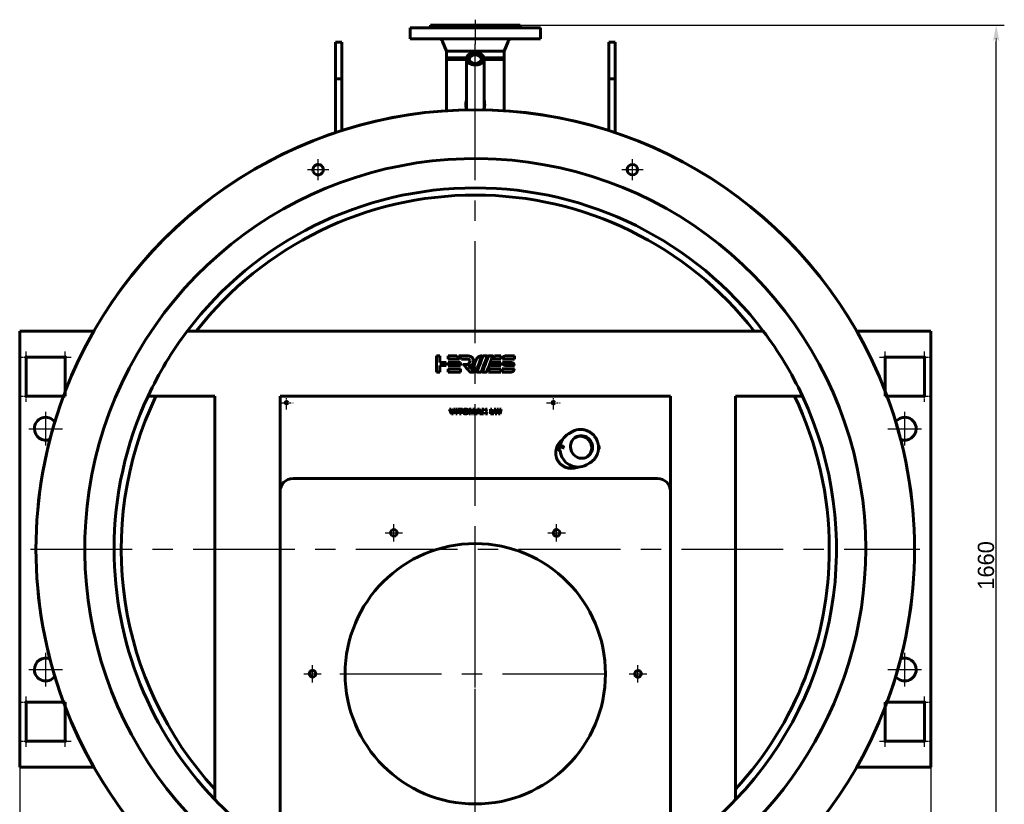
# Model space of a CAD drawing. Header units: millimetres. Extents: x 0 to 4396, y -200 to 841.
# Tile 6 of 8: x 2386 to 2689, y -73 to 168. Entities that reach past the tile are written whole.
import ezdxf

# ---------------------------------------------------------------- set-up
doc = ezdxf.new("R2010")
doc.units = ezdxf.units.MM
for name, pattern in [('CENTER_per1_scale0.019685', [1, 0.625, -0.125, 0.125, -0.125]), ('CENTER_per1_scale0.029528', [1.5, 0.9375, -0.1875, 0.1875, -0.1875]), ('CENTER_per1_scale0.078740', [4, 2.5, -0.5, 0.5, -0.5]), ('CENTER_per1_scale0.199016', [10.11, 6.31875, -1.26375, 1.26375, -1.26375]), ('CENTER_per1_scale0.314961', [16, 10, -2, 2, -2]), ('CENTER_per1_scale0.354331', [18, 11.25, -2.25, 2.25, -2.25]), ('CENTER_per1_scale0.688976', [35, 21.875, -4.375, 4.375, -4.375]), ('CENTER_per1b_scale0.984252', [50, 31.25, -6.25, 6.25, -6.25]), ('CENTER_per3_scale0.698506', [35.484087, 22.177554, -4.435511, 4.435511, -4.435511]), ('CENTER_per8_scale0.984252', [50, 31.25, -6.25, 6.25, -6.25])]:
    doc.linetypes.add(name, pattern=pattern)
doc.styles.add('TextStyle_1', font='T-FLEX Type A.TTF', dxfattribs={"height": 5})
doc.dimstyles.new('DIM_ST_2', dxfattribs={"dimtxt": 5, "dimasz": 5, "dimexe": 2.5, "dimexo": 0, "dimtad": 1, "dimlfac": 5, "dimrnd": 0.01, "dimdsep": 46, "dimtxsty": 'TextStyle_1', "dimblk": 'Arrow_3_C7_Status', "dimcen": 0.09, "dimclrd": 7, "dimclre": 7, "dimclrt": 7, "dimazin": 0, "dimtfac": 1, "dimtdec": 0, "dimtmove": 0, "dimatfit": 0, "dimldrblk": 'NONE', "dimfxl": 1, "dimtvp": 1, "dimtolj": 1, "dimarcsym": 0})

# ---------------------------------------------------------------- blocks, each defined once
blk = doc.blocks.new('Arrow_3_C7_Status')
at = {"color": 7, "linetype": 'Continuous', "lineweight": 0}
blk.add_line((-1, 0), (-0.8, 0), dxfattribs=at)
at = {"color": 7}
blk.add_solid([(-1, -0.2), (0, 0), (-0.8, 0), (-1, 0.2)], dxfattribs=at)
blk = doc.blocks.new('*D9')
at = {"color": 7, "lineweight": -2}
for p, q in [((-140, -57.2), (-140, -200.33)), ((140, -57.2), (140, -200.33)), ((135, -197.83), (-135, -197.83))]:
    blk.add_line(p, q, dxfattribs=at)
at = {"layer": 'Defpoints', "color": 0}
for p in [(-140, -57.2), (140, -57.2), (-140, -197.83)]:
    blk.add_point(p, dxfattribs=at)
at = {"color": 7, "lineweight": -2, "xscale": 5, "yscale": 5, "zscale": 5}
for p, rotation in [((-140, -197.83), 180), ((140, -197.83), 360)]:
    blk.add_blockref('Arrow_3_C7_Status', p, dxfattribs=dict(at, rotation=rotation))
at = {"color": 7, "insert": (0, -194.71), "char_height": 5, "attachment_point": 5, "style": 'TextStyle_1'}
blk.add_mtext('\\A1;1400{\\H0.5x;\\S^ ;}', dxfattribs=at)
blk = doc.blocks.new('_None')
blk = doc.blocks.new('*D10')
at = {"color": 7, "lineweight": -2}
for p, q in [((13.8, 166), (162.58, 166)), ((160.08, -161), (160.08, 161)), ((81.97, -166), (162.58, -166))]:
    blk.add_line(p, q, dxfattribs=at)
at = {"layer": 'Defpoints', "color": 0}
for p in [(13.8, 166), (160.08, 166), (81.97, -166)]:
    blk.add_point(p, dxfattribs=at)
at = {"color": 7, "lineweight": -2, "xscale": 5, "yscale": 5, "zscale": 5}
for p, rotation in [((160.08, 166), 90), ((160.08, -166), 270)]:
    blk.add_blockref('Arrow_3_C7_Status', p, dxfattribs=dict(at, rotation=rotation))
at = {"color": 7, "insert": (156.95, 0), "char_height": 5, "attachment_point": 5, "rotation": 90, "style": 'TextStyle_1'}
blk.add_mtext('\\A1;1660{\\H0.5x;\\S^ ;}', dxfattribs=at)
blk = doc.blocks.new('Проекция_2')
at = {"color": 7, "linetype": 'CENTER_per1_scale0.029528', "lineweight": 25}
blk.add_line((0, 167.6667), (0, 164.0333), dxfattribs=at)
at = {"color": 7, "linetype": 'CENTER_per1_scale0.354331', "lineweight": 25}
blk.add_line((0, 167.0667), (0, 160.1333), dxfattribs=at)
at = {"color": 7, "linetype": 'Continuous', "lineweight": 60}
for p, q in [((0, 165.2), (-20, 165.2)), ((-20, 165.2), (-20, 161.8)), ((-14.1, 165.4), (0, 165.4)), ((-14.1, 165.4), (-14.1, 165.2)), ((-13.8, 166), (0, 166)), ((-13.8, 166), (-13.8, 165.7)), ((0, 166), (13.8, 166)), ((0, 165.4), (14.1, 165.4)), ((0, 165.2), (20, 165.2)), ((13.8, 165.7), (13.8, 166)), ((14.1, 165.2), (14.1, 165.4)), ((20, 161.8), (20, 165.2)), ((-43, 149.4684), (-43, 160.7473)), ((-41, 160.7473), (-43, 160.7473)), ((-43, 160.7473), (-43, 149.4684)), ((-41, 149.4684), (-41, 160.7473)), ((-41, 160.7473), (-41, 149.4684)), ((0, 161.8), (-20, 161.8)), ((-10.0965, 160.9974), (-8.89, 158)), ((0, 161.8), (20, 161.8)), ((19.9996, 161.8), (7.6537, 161.8)), ((8.89, 158), (10.0965, 160.9974)), ((41, 149.4684), (41, 160.7473)), ((43, 160.7473), (41, 160.7473)), ((41, 160.7473), (41, 149.4684)), ((43, 149.4684), (43, 160.7473)), ((43, 160.7473), (43, 149.4684)), ((-8.89, 158), (-8.89, 156)), ((-8.89, 158), (0, 158)), ((0, 158), (8.89, 158)), ((8.89, 156), (8.89, 158)), ((-8.89, 156), (-8.89, 155.4)), ((-8.89, 156), (-2.6452, 156)), ((-8.89, 155.4), (-2.69, 155.4)), ((-8.89, 155.4), (-8.89, 139.707)), ((-2.69, 155.4), (-8.8886, 155.4)), ((-3.37, 156), (-3.37, 155.4)), ((-2.69, 155.6542), (-2.69, 140.5858)), ((2.6452, 156), (8.89, 156)), ((2.69, 140.5858), (2.69, 155.6542)), ((8.89, 155.4), (2.69, 155.4)), ((2.69, 155.4), (8.89, 155.4)), ((3.37, 155.4), (3.37, 156)), ((8.89, 155.4), (8.89, 156)), ((8.89, 139.707), (8.89, 155.4)), ((-41, 149.4684), (-43, 149.4684)), ((-43, 149.4684), (-43, 132.9687)), ((-43, 149.4684), (-43, 132.9687)), ((-41, 149.4684), (-43, 149.4684)), ((-41, 149.4684), (-41, 133.6235)), ((-41, 149.4684), (-41, 133.6235)), ((43, 149.4684), (41, 149.4684)), ((41, 149.4684), (41, 133.6235)), ((43, 149.4684), (41, 149.4684)), ((41, 149.4684), (41, 133.6235)), ((43, 149.4684), (43, 132.9687)), ((43, 149.4684), (43, 132.9687)), ((-140, 72), (-140, 67.2)), ((-140, 72), (-117.2007, 72)), ((-90.2654, 69.6), (-90.2995, 69.6)), ((-90.2654, 69.6478), (-90.2654, 69.6)), ((88.4986, 72), (-88.4986, 72)), ((90.2654, 69.6478), (90.2654, 69.6)), ((90.2995, 69.6), (90.2654, 69.6)), ((117.2007, 72), (140, 72)), ((140, 67.2), (140, 72)), ((-140, 67.2), (-140, -57.2)), ((140, -57.2), (140, 67.2)), ((-138, 52), (-138, 64)), ((-138, 64), (-126, 64)), ((-126, 64), (-126, 53.4665)), ((-11.929, 64.394), (-10.9276, 64.3906)), ((-11.929, 59.3932), (-11.929, 64.394)), ((-10.9276, 64.3906), (-10.9276, 62.3943)), ((-8.3317, 63.3948), (-8.3317, 64.3933)), ((-8.3317, 64.3933), (-5.7093, 64.3933)), ((-5.7093, 64.3933), (-4.8784, 63.4119)), ((-4.183, 63.4191), (-5.0077, 64.3934)), ((-5.0077, 64.3934), (-2.4906, 64.3934)), ((2.4852, 64.3847), (3.6118, 64.3847)), ((5.9219, 64.3846), (7.8158, 64.3846)), ((7.8158, 64.3846), (7.8158, 63.3831)), ((9.5504, 64.3833), (12.0709, 64.3833)), ((12.0709, 64.3833), (12.0709, 63.3831)), ((126, 64), (138, 64)), ((126, 53.4665), (126, 64)), ((138, 64), (138, 52)), ((-10.9276, 62.3943), (-8.9523, 62.3943)), ((-8.9523, 61.3943), (-10.9276, 61.3943)), ((-10.9276, 61.3943), (-10.9276, 59.3932)), ((-8.9523, 62.3943), (-8.9523, 61.3943)), ((-4.8784, 63.4119), (-8.3317, 63.3948)), ((-8.3317, 61.3943), (-8.3317, 62.3929)), ((-8.3317, 62.3929), (-4.5626, 62.3929)), ((-4.5652, 61.3943), (-8.3317, 61.3943)), ((-4.5626, 62.3929), (-4.5652, 61.3943)), ((-2.2971, 63.4191), (-4.183, 63.4191)), ((-2.2971, 63.4181), (-2.2971, 63.4191)), ((-1.427, 61.083), (-2.0976, 61.8752)), ((4.7724, 61.3768), (5.1505, 62.3783)), ((7.8132, 61.3768), (4.7724, 61.3768)), ((5.1505, 62.3783), (7.8158, 62.3783)), ((7.8158, 63.3831), (5.5309, 63.3831)), ((7.8158, 62.3783), (7.8132, 61.3768)), ((8.3269, 62.3929), (9.6425, 62.3929)), ((12.0709, 63.3831), (8.3292, 63.3831)), ((10.6804, 61.3779), (9.5504, 61.3779)), ((9.6425, 62.3929), (9.676, 62.3912)), ((9.676, 62.3912), (10.8059, 62.3912)), ((10.7017, 61.3768), (10.6804, 61.3779)), ((12.0294, 61.3768), (10.7017, 61.3768)), ((-10.9276, 59.3932), (-11.929, 59.3932)), ((-8.3317, 60.3925), (-4.5626, 60.3925)), ((-8.3317, 59.3939), (-8.3317, 60.3925)), ((-4.5652, 59.3939), (-8.3317, 59.3939)), ((-4.5626, 60.3925), (-4.5652, 59.3939)), ((7.8132, 59.3859), (4.0468, 59.3859)), ((4.3919, 60.3874), (7.8158, 60.3874)), ((7.8158, 60.3874), (7.8132, 59.3859)), ((8.2854, 60.3874), (12.0273, 60.3874)), ((8.2854, 59.3859), (8.2854, 60.3874)), ((10.806, 59.3859), (8.2854, 59.3859)), ((-126.5543, 52), (-138, 52)), ((-126, 52), (-126.5543, 52)), ((-126, 53.4665), (-126, 52)), ((-80, 52), (-100.5584, 52)), ((-80, -71.948), (-80, 52)), ((-60, -88.3863), (-60, 52)), ((60, 52), (-60, 52)), ((60, -88.3863), (60, 52)), ((80, -71.948), (80, 52)), ((100.5584, 52), (80, 52)), ((126, 52), (126, 53.4665)), ((126.5543, 52), (126, 52)), ((138, 52), (126.5543, 52)), ((-7.3152, 46.6178), (-7.8958, 47.9961)), ((-7.8958, 47.9961), (-7.4144, 47.9961)), ((-7.4144, 47.9961), (-7.1436, 47.3245)), ((-6.8151, 46.6178), (-7.3152, 46.6178)), ((-7.1436, 47.3245), (-7.1054, 47.2232)), ((-7.1054, 47.2232), (-7.059, 47.0889)), ((-7.059, 47.0889), (-7.0228, 47.1995)), ((-7.0228, 47.1995), (-6.9783, 47.3224)), ((-6.9783, 47.3224), (-6.7097, 47.9961)), ((-6.2282, 47.9961), (-6.8151, 46.6178)), ((-6.7097, 47.9961), (-6.2282, 47.9961)), ((-6.0133, 46.6178), (-6.0133, 47.9961)), ((-6.0133, 47.9961), (-5.5691, 47.9961)), ((-5.5691, 46.6178), (-6.0133, 46.6178)), ((-5.5691, 47.9961), (-5.5691, 46.6178)), ((-5.317, 47.9961), (-3.8995, 47.9961)), ((-5.317, 47.6344), (-5.317, 47.9961)), ((-4.8355, 47.6344), (-5.317, 47.6344)), ((-4.8355, 46.6178), (-4.8355, 47.6344)), ((-4.3768, 46.6178), (-4.8355, 46.6178)), ((-3.8995, 47.6344), (-4.3768, 47.6344)), ((-4.3768, 47.6344), (-4.3768, 46.6178)), ((-3.8995, 47.9961), (-3.8995, 47.6344)), ((-1.8538, 47.9961), (-1.238, 47.9961)), ((-1.8538, 46.6178), (-1.8538, 47.9961)), ((-1.4302, 46.6178), (-1.8538, 46.6178)), ((-1.3909, 47.3245), (-1.4425, 47.5167)), ((-1.4425, 47.5167), (-1.4322, 47.3162)), ((-1.4322, 47.3162), (-1.4302, 46.6178)), ((-1.1574, 46.6178), (-1.3909, 47.3245)), ((-1.238, 47.9961), (-1.0251, 47.3307)), ((-0.8268, 46.6178), (-1.1574, 46.6178)), ((-0.9548, 47.3286), (-0.7503, 47.9961)), ((-0.5995, 47.3245), (-0.8268, 46.6178)), ((-0.7503, 47.9961), (-0.1304, 47.9961)), ((-0.5436, 47.5208), (-0.5995, 47.3245)), ((-0.5561, 47.3183), (-0.5436, 47.5208)), ((-0.5561, 46.6178), (-0.5561, 47.3183)), ((-0.1304, 46.6178), (-0.5561, 46.6178)), ((-0.1304, 47.9961), (-0.1304, 46.6178)), ((0.0721, 46.6178), (0.725, 47.9961)), ((0.5701, 46.6178), (0.0721, 46.6178)), ((0.6796, 46.8699), (0.5701, 46.6178)), ((1.3099, 46.8699), (0.6796, 46.8699)), ((0.725, 47.9961), (1.2768, 47.9961)), ((0.8139, 47.1861), (0.9958, 47.6344)), ((1.1776, 47.1861), (0.8139, 47.1861)), ((0.9958, 47.6344), (1.1776, 47.1861)), ((1.2768, 47.9961), (1.9298, 46.6178)), ((1.4276, 46.6178), (1.3099, 46.8699)), ((1.9298, 46.6178), (1.4276, 46.6178)), ((1.9918, 46.6178), (2.5497, 47.341)), ((2.5455, 46.6178), (1.9918, 46.6178)), ((2.5497, 47.341), (2.0599, 47.9961)), ((2.0599, 47.9961), (2.6199, 47.9961)), ((2.8617, 47.0579), (2.5455, 46.6178)), ((2.6199, 47.9961), (2.8617, 47.6179)), ((2.8617, 47.6179), (3.12, 47.9961)), ((3.1902, 46.6178), (2.8617, 47.0579)), ((3.12, 47.9961), (3.6759, 47.9961)), ((3.6759, 47.9961), (3.1717, 47.341)), ((3.1717, 47.341), (3.7296, 46.6178)), ((3.7296, 46.6178), (3.1902, 46.6178)), ((4.6449, 47.9961), (5.0892, 47.9961)), ((4.6449, 46.6178), (4.6449, 47.9961)), ((5.734, 46.6178), (4.6449, 46.6178)), ((5.0892, 47.9961), (5.0892, 46.9587)), ((5.0892, 46.9587), (5.734, 46.9587)), ((5.734, 46.9587), (5.734, 46.6178)), ((6.1348, 46.6178), (5.8, 47.9961)), ((5.8, 47.9961), (6.2774, 47.9961)), ((6.67, 46.6178), (6.1348, 46.6178)), ((6.2774, 47.9961), (6.3993, 47.341)), ((6.3993, 47.341), (6.422, 47.2087)), ((6.422, 47.2087), (6.4385, 47.091)), ((6.4385, 47.091), (6.4551, 47.1902)), ((6.4551, 47.1902), (6.4758, 47.2955)), ((6.4758, 47.2955), (6.6432, 47.9961)), ((6.6432, 47.9961), (7.1473, 47.9961)), ((6.8312, 47.2336), (6.67, 46.6178)), ((6.887, 47.5394), (6.8674, 47.3855)), ((6.9107, 47.3865), (6.887, 47.5394)), ((7.104, 46.6178), (6.9469, 47.2377)), ((7.635, 46.6178), (7.104, 46.6178)), ((7.1473, 47.9961), (7.232, 47.6056)), ((7.3354, 47.0971), (7.3601, 47.2687)), ((7.3601, 47.2687), (7.4945, 47.9961)), ((7.4945, 47.9961), (7.9677, 47.9961)), ((7.9677, 47.9961), (7.635, 46.6178)), ((29.7516, 41.08), (28.6309, 40.4329)), ((26.8456, 36.6343), (25.7766, 36.0171)), ((27.0209, 36.649), (26.8945, 36.6477)), ((27.0897, 36.5635), (27.091, 36.3324)), ((27.1556, 36.5714), (27.1569, 36.3424)), ((27.1569, 36.3424), (27.1676, 36.1133)), ((37.8891, 36.5253), (37.8999, 36.2942)), ((37.9937, 36.6084), (37.8966, 36.6105)), ((25.9447, 35.355), (25.8476, 35.3493)), ((26.9166, 35.9665), (27.0266, 35.9796)), ((37.8663, 35.8312), (38.0541, 35.9396)), ((37.8999, 36.2942), (37.9011, 36.0631)), ((38.0008, 35.9273), (37.9163, 35.9411)), ((34.1309, 30.9067), (35.2516, 31.5537)), ((-56, 26.7), (56, 26.7)), ((-138, -42), (-126.5543, -42)), ((-138, -54), (-138, -42)), ((-126.5543, -42), (-126, -42)), ((-126, -42), (-126, -43.4665)), ((126, -43.4665), (126, -42)), ((126, -42), (126.5543, -42)), ((126.5543, -42), (138, -42)), ((138, -42), (138, -54)), ((-126, -43.4665), (-126, -54)), ((126, -54), (126, -43.4665)), ((-126, -54), (-138, -54)), ((138, -54), (126, -54)), ((-140, -57.2), (-140, -62)), ((140, -62), (140, -57.2)), ((-90.2995, -59.6), (-90.2654, -59.6)), ((-90.2654, -59.6478), (-90.2654, -59.6)), ((90.2654, -59.6478), (90.2654, -59.6)), ((90.2654, -59.6), (90.2995, -59.6)), ((-117.2007, -62), (-140, -62)), ((140, -62), (117.2007, -62))]:
    blk.add_line(p, q, dxfattribs=at)
at = {"color": 7, "linetype": 'CENTER_per3_scale0.698506', "lineweight": 25}
blk.add_line((0, 138.0403), (0, 162.6641), dxfattribs=at)
at = {"color": 7, "linetype": 'CENTER_per1b_scale0.984252', "lineweight": 25}
for p, q in [((0, -131.6667), (0, 141.6667)), ((-136.6667, 5), (136.6667, 5))]:
    blk.add_line(p, q, dxfattribs=at)
at = {"color": 7, "linetype": 'CENTER_per1_scale0.314961', "lineweight": 25}
for p, q in [((-48.2946, 118.3269), (-48.2946, 124.8603)), ((48.2946, 118.3269), (48.2946, 124.8603)), ((-51.5613, 121.5936), (-45.028, 121.5936)), ((45.028, 121.5936), (51.5613, 121.5936))]:
    blk.add_line(p, q, dxfattribs=at)
at = {"color": 7, "linetype": 'CENTER_per1_scale0.019685', "lineweight": 25}
for p, q in [((-139.7667, 64), (-136.2333, 64)), ((-138, 62.2333), (-138, 65.7667)), ((-127.7667, 64), (-124.2333, 64)), ((-126, 62.2333), (-126, 65.7667)), ((124.2333, 64), (127.7667, 64)), ((126, 62.2333), (126, 65.7667)), ((136.2333, 64), (139.7667, 64)), ((138, 62.2333), (138, 65.7667)), ((-139.7667, 52), (-136.2333, 52)), ((-138, 50.2333), (-138, 53.7667)), ((136.2333, 52), (139.7667, 52)), ((138, 50.2333), (138, 53.7667)), ((-139.7667, -42), (-136.2333, -42)), ((-138, -43.7667), (-138, -40.2333)), ((136.2333, -42), (139.7667, -42)), ((138, -43.7667), (138, -40.2333)), ((-139.7667, -54), (-136.2333, -54)), ((-138, -55.7667), (-138, -52.2333)), ((-127.7667, -54), (-124.2333, -54)), ((-126, -55.7667), (-126, -52.2333)), ((124.2333, -54), (127.7667, -54)), ((126, -55.7667), (126, -52.2333)), ((136.2333, -54), (139.7667, -54)), ((138, -55.7667), (138, -52.2333))]:
    blk.add_line(p, q, dxfattribs=at)
at = {"color": 7, "linetype": 'CENTER_per1_scale0.078740', "lineweight": 25}
for p, q in [((-58, 47.9333), (-58, 52.0667)), ((24, 47.9333), (24, 52.0667)), ((-60.0667, 50), (-55.9333, 50)), ((21.9333, 50), (26.0667, 50))]:
    blk.add_line(p, q, dxfattribs=at)
at = {"color": 7, "linetype": 'CENTER_per1_scale0.688976', "lineweight": 25}
for p, q in [((-132, 36.8333), (-132, 47.1667)), ((132, 36.8333), (132, 47.1667)), ((-137.1667, 42), (-126.8333, 42)), ((126.8333, 42), (137.1667, 42)), ((-132, -37.1667), (-132, -26.8333)), ((132, -37.1667), (132, -26.8333)), ((-137.1667, -32), (-126.8333, -32)), ((126.8333, -32), (137.1667, -32))]:
    blk.add_line(p, q, dxfattribs=at)
at = {"color": 7, "linetype": 'CENTER_per1_scale0.199016', "lineweight": 25}
for p, q in [((-25, 7.3236), (-25, 12.6789)), ((25, 7.3236), (25, 12.6789)), ((-27.6777, 10.0013), (-22.3223, 10.0013)), ((22.3223, 10.0013), (27.6777, 10.0013)), ((-50, -35.9777), (-50, -30.6223)), ((50, -35.9777), (50, -30.6223)), ((-52.6777, -33.3), (-47.3223, -33.3)), ((47.3223, -33.3), (52.6777, -33.3))]:
    blk.add_line(p, q, dxfattribs=at)
at = {"color": 7, "linetype": 'CENTER_per8_scale0.984252', "lineweight": 25}
for p, q in [((0, -74.9667), (0, 8.3667)), ((-41.6667, -33.3), (41.6667, -33.3))]:
    blk.add_line(p, q, dxfattribs=at)
at = {"color": 7, "lineweight": 60, "flags": 128}
for points in [[(2.69, 155.6542), (2.6839, 155.5265), (2.6651, 155.3961), (2.6328, 155.2639), (2.5862, 155.1308), (2.5383, 155.0245), (2.4809, 154.919), (2.4139, 154.8149), (2.3374, 154.7128), (2.2515, 154.6134), (2.1566, 154.5173), (2.0529, 154.4251), (1.9411, 154.3374), (1.8217, 154.2547), (1.6955, 154.1775), (1.5632, 154.1062), (1.4256, 154.0412), (1.2836, 153.9827), (1.1382, 153.9308), (0.9902, 153.8857), (0.8029, 153.8388), (0.6147, 153.8024), (0.4271, 153.7762), (0.2417, 153.7598), (0.0597, 153.7526), (-0.1199, 153.754), (-0.3032, 153.7642), (-0.4895, 153.7839), (-0.6774, 153.8134), (-0.8655, 153.8533), (-1.0521, 153.9036), (-1.2355, 153.9646), (-1.3787, 154.021), (-1.5179, 154.0839), (-1.652, 154.1531), (-1.7804, 154.2283), (-1.9021, 154.3092), (-2.0165, 154.3953), (-2.1229, 154.4861), (-2.2209, 154.5809), (-2.3098, 154.6793), (-2.3895, 154.7806), (-2.4757, 154.9103), (-2.547, 155.0422), (-2.6033, 155.1752), (-2.6451, 155.3081), (-2.6729, 155.4398), (-2.6873, 155.5694), (-2.6893, 155.6965), (-2.6791, 155.8251), (-2.6559, 155.9563), (-2.6188, 156.0889), (-2.5674, 156.222), (-2.5011, 156.3544), (-2.4373, 156.4591), (-2.364, 156.5619), (-2.2812, 156.6623), (-2.1892, 156.7596), (-2.0884, 156.8531), (-1.9792, 156.9424), (-1.8623, 157.0268), (-1.7383, 157.1059), (-1.6079, 157.1791), (-1.472, 157.2463), (-1.3314, 157.307), (-1.187, 157.3611), (-1.0397, 157.4085), (-0.8905, 157.4491), (-0.7402, 157.4829), (-0.552, 157.5159), (-0.365, 157.5388), (-0.1806, 157.5521), (0, 157.5563)], [(0, 157.5563), (0.1725, 157.5524), (0.3461, 157.5405), (0.5198, 157.5205), (0.6923, 157.4923), (0.8626, 157.4559), (1.0294, 157.4116), (1.1918, 157.3595), (1.3485, 157.3001), (1.4988, 157.2338), (1.6416, 157.1611), (1.7762, 157.0827), (1.9021, 156.9992), (2.0202, 156.9102), (2.131, 156.815), (2.2338, 156.714), (2.3276, 156.6078), (2.4116, 156.4969), (2.4852, 156.3821), (2.548, 156.2642), (2.5994, 156.1438), (2.6393, 156.0218), (2.6676, 155.899), (2.6845, 155.7762), (2.69, 155.6542)], [(0, 154.1955), (-0.1446, 154.1991), (-0.2912, 154.2101), (-0.4388, 154.2288), (-0.586, 154.2555), (-0.7316, 154.2903), (-0.8744, 154.333), (-1.013, 154.3834), (-1.1461, 154.4413), (-1.2727, 154.5062), (-1.3917, 154.5774), (-1.5021, 154.6543), (-1.6032, 154.7362), (-1.6945, 154.8221), (-1.7754, 154.9113), (-1.8459, 155.0029), (-1.906, 155.096), (-1.9566, 155.1918), (-1.9983, 155.2918), (-2.0303, 155.3954), (-2.0517, 155.5018), (-2.0621, 155.6102), (-2.0609, 155.7198), (-2.048, 155.8297), (-2.0234, 155.9388), (-1.9871, 156.0464), (-1.9395, 156.1513), (-1.8813, 156.2529), (-1.813, 156.3503), (-1.7356, 156.4428), (-1.6501, 156.5298), (-1.5574, 156.6109), (-1.4588, 156.6857), (-1.3529, 156.7555), (-1.2382, 156.821), (-1.1151, 156.8815), (-0.9843, 156.9362), (-0.8466, 156.9845), (-0.703, 157.0257), (-0.5545, 157.0593), (-0.4025, 157.085), (-0.2481, 157.1024), (-0.0927, 157.1115), (0.0623, 157.1123), (0.2156, 157.105), (0.3661, 157.0898), (0.5125, 157.0673), (0.6539, 157.0378), (0.7895, 157.002), (0.9211, 156.9595), (1.0506, 156.9096), (1.1768, 156.8524), (1.2983, 156.7879), (1.4141, 156.7164), (1.5229, 156.6383), (1.6236, 156.5542), (1.7153, 156.4647), (1.7972, 156.3705), (1.8685, 156.2725), (1.9289, 156.1715), (1.978, 156.0686), (2.0158, 155.9645), (2.0423, 155.8602), (2.0579, 155.7565), (2.063, 155.6542)], [(2.063, 155.6542), (2.0577, 155.5497), (2.0412, 155.4428), (2.0128, 155.3345), (1.9719, 155.2256), (1.9182, 155.1173), (1.8633, 155.0282), (1.7995, 154.9408), (1.7267, 154.856), (1.6454, 154.7743), (1.5559, 154.6963), (1.4588, 154.6227), (1.3547, 154.5541), (1.2445, 154.4908), (1.1289, 154.4333), (1.0089, 154.3818), (0.8854, 154.3367), (0.7594, 154.2979), (0.6061, 154.2599), (0.4522, 154.2309), (0.299, 154.2109), (0.1479, 154.1992), (0, 154.1955)], [(-2.653, 139.9739), (-2.7228, 140.2027), (-2.7793, 140.4339), (-2.8234, 140.6673), (-2.8559, 140.9028), (-2.8774, 141.1403), (-2.8884, 141.3797), (-2.8891, 141.6197), (-2.8777, 141.8979), (-2.8539, 142.174), (-2.8181, 142.4481), (-2.7705, 142.7204), (-2.7114, 142.9908), (-2.69, 143.0722)], [(-2.653, 139.9739), (-2.7228, 140.2027), (-2.7793, 140.4339), (-2.8234, 140.6673), (-2.8559, 140.9028), (-2.8774, 141.1403), (-2.8884, 141.3797), (-2.8891, 141.6197), (-2.8777, 141.8979), (-2.8538, 142.174), (-2.818, 142.4481), (-2.7705, 142.7204), (-2.7114, 142.9908), (-2.69, 143.0722)], [(2.69, 143.0715), (2.7314, 142.9054), (2.7875, 142.6309), (2.8317, 142.3545), (2.8637, 142.0768), (2.8833, 141.7977), (2.89, 141.5171)], [(2.69, 143.0715), (2.7314, 142.9054), (2.7874, 142.6309), (2.8316, 142.3545), (2.8636, 142.0768), (2.8833, 141.7977), (2.89, 141.5171)], [(-2.69, 142.0213), (-2.6902, 142.0204), (-2.7483, 141.7701), (-2.7967, 141.5179), (-2.8354, 141.2636), (-2.8642, 141.0073), (-2.8647, 140.9999)], [(-2.69, 142.0212), (-2.6902, 142.0204), (-2.7483, 141.7701), (-2.7967, 141.5179), (-2.8354, 141.2636), (-2.8641, 141.0073), (-2.8647, 140.9997)], [(-2.6885, 140.5858), (-2.6889, 140.4774), (-2.6777, 140.2228), (-2.6558, 139.9833)], [(-2.6885, 140.5898), (-2.6885, 140.5818)], [(2.8646, 140.9966), (2.8404, 141.2253), (2.8032, 141.4793), (2.7563, 141.7316), (2.6998, 141.9822), (2.69, 142.0189)], [(2.8646, 140.9965), (2.8404, 141.2253), (2.8032, 141.4793), (2.7563, 141.7316), (2.6997, 141.9822), (2.69, 142.0187)], [(-2.4906, 64.3934), (-2.3361, 64.3899), (-2.1883, 64.3796), (-2.0474, 64.3628), (-1.9131, 64.3397), (-1.7855, 64.3104), (-1.6646, 64.2752), (-1.5503, 64.2344), (-1.4426, 64.1881), (-1.3092, 64.1183), (-1.1874, 64.0397), (-1.0772, 63.9529), (-0.9785, 63.8583), (-0.8912, 63.7566), (-0.8153, 63.6482), (-0.7507, 63.5336), (-0.6974, 63.4135), (-0.6552, 63.2882), (-0.6241, 63.1584), (-0.6041, 63.0246), (-0.595, 62.8873), (-0.5969, 62.747), (-0.6096, 62.6042), (-0.6331, 62.4595), (-0.6673, 62.3135), (-0.7122, 62.1665), (-0.7677, 62.0192)], [(0.2804, 63.2232), (0.3583, 63.3867), (0.4457, 63.5381), (0.5424, 63.6776), (0.6486, 63.8049), (0.764, 63.9201), (0.8888, 64.0231), (1.0228, 64.1138), (1.166, 64.1921), (1.3185, 64.2581), (1.48, 64.3115), (1.6507, 64.3525), (1.8305, 64.3808)], [(1.8305, 64.3808), (1.8881, 64.3856), (1.9322, 64.3841), (1.9635, 64.3757), (1.9747, 64.3687), (1.9831, 64.3597), (1.9888, 64.3487), (1.9918, 64.3356), (1.9905, 64.3028), (1.9802, 64.2605), (1.9618, 64.2083)], [(2.3616, 64.3137), (2.3703, 64.3338), (2.3818, 64.3499), (2.3957, 64.3623), (2.4115, 64.3716), (2.4471, 64.382), (2.4852, 64.3847)], [(3.6118, 64.3847), (3.643, 64.3827), (3.6657, 64.3769), (3.6808, 64.3674), (3.6858, 64.3613), (3.6892, 64.3544), (3.6918, 64.338), (3.6895, 64.3185), (3.6832, 64.2959), (3.6738, 64.2705)], [(4.0456, 64.3048), (4.0545, 64.3253), (4.0663, 64.3422), (4.0806, 64.356), (4.0969, 64.3667), (4.1335, 64.3802), (4.1719, 64.3847)], [(5.2924, 64.3847), (5.3238, 64.3826), (5.3469, 64.3759), (5.3625, 64.365), (5.3678, 64.3581), (5.3716, 64.3503), (5.3748, 64.3322), (5.373, 64.3111), (5.3578, 64.2616)], [(8.3292, 63.3831), (8.3565, 63.5037), (8.3904, 63.6167), (8.4308, 63.722), (8.4778, 63.8195), (8.5314, 63.9093), (8.5915, 63.9914), (8.6581, 64.0657), (8.7312, 64.1322), (8.8109, 64.191), (8.8971, 64.2419), (8.9898, 64.2851), (9.089, 64.3204), (9.1946, 64.3479), (9.3068, 64.3675), (9.4254, 64.3793), (9.5504, 64.3833)], [(-3.5299, 61.5879), (-3.5545, 61.6114), (-3.5749, 61.6381), (-3.5859, 61.6682), (-3.5863, 61.6846), (-3.5825, 61.7019)], [(-3.5825, 61.7019), (-3.5724, 61.7221), (-3.5593, 61.7352), (-3.5438, 61.7426), (-3.5265, 61.7457), (-3.4893, 61.7444), (-3.4527, 61.742)], [(-2.4812, 61.7438), (-2.4323, 61.7467), (-2.3868, 61.7438), (-2.3446, 61.735), (-2.3056, 61.7199), (-2.2697, 61.6982), (-2.2369, 61.6697), (-2.2072, 61.634), (-2.1805, 61.5909)], [(-2.0976, 61.8752), (-2.0561, 61.9277), (-2.0088, 61.9895), (-1.9576, 62.0587), (-1.9044, 62.1338), (-1.8511, 62.2132), (-1.7997, 62.2951), (-1.7565, 62.3697), (-1.7178, 62.4438), (-1.6849, 62.5162), (-1.6591, 62.5857), (-1.642, 62.6511), (-1.6353, 62.7016), (-1.6364, 62.7477)], [(9.5504, 61.3779), (9.4245, 61.3819), (9.3051, 61.3939), (9.1923, 61.4139), (9.0861, 61.4418), (8.9864, 61.4777), (8.8934, 61.5215), (8.8069, 61.5732), (8.7271, 61.6328), (8.6538, 61.7003), (8.5872, 61.7757), (8.5272, 61.859), (8.4738, 61.9501), (8.4271, 62.0491), (8.387, 62.1559), (8.3536, 62.2705), (8.3269, 62.3929)], [(10.8059, 62.3912), (10.9318, 62.3872), (11.0512, 62.3752), (11.1639, 62.3553), (11.2702, 62.3274), (11.3698, 62.2915), (11.4628, 62.2478), (11.5493, 62.1961), (11.6291, 62.1365), (11.7024, 62.069), (11.769, 61.9936), (11.829, 61.9104), (11.8824, 61.8193), (11.9291, 61.7204), (11.9692, 61.6137), (12.0026, 61.4992), (12.0294, 61.3768)], [(-1.4571, 59.395), (-1.5086, 59.3951), (-1.555, 59.4004), (-1.5969, 59.4106), (-1.6528, 59.4344), (-1.7023, 59.4673), (-1.7476, 59.5082), (-1.791, 59.5561), (-1.8347, 59.6097), (-1.8808, 59.668)], [(-0.0962, 59.4883), (-0.1328, 59.5311), (-0.1776, 59.5819), (-0.2289, 59.6393), (-0.2852, 59.7021), (-0.345, 59.7691), (-0.4068, 59.839), (-0.4691, 59.9106), (-0.5303, 59.9827), (-0.5889, 60.0539), (-0.6434, 60.123), (-0.6922, 60.1888), (-0.7339, 60.25), (-0.7669, 60.3055), (-0.7897, 60.3538), (-0.7968, 60.3749), (-0.8008, 60.3938), (-0.8014, 60.4103), (-0.7986, 60.4243)], [(0.1616, 59.5501), (0.1353, 59.4933), (0.1082, 59.4498), (0.0799, 59.4199), (0.0499, 59.404), (0.0342, 59.4015), (0.0178, 59.4025), (-0.0169, 59.4159), (-0.0418, 59.4331), (-0.0682, 59.4572), (-0.0962, 59.4883)], [(0.6723, 59.3958), (0.6279, 59.3973), (0.5933, 59.4037), (0.5679, 59.4152), (0.5586, 59.423), (0.5514, 59.4321), (0.5432, 59.4545), (0.5428, 59.4828), (0.5498, 59.5171), (0.5636, 59.5578)], [(1.8839, 59.6425), (1.8566, 59.5829), (1.8274, 59.5325), (1.7963, 59.4909), (1.7633, 59.4576), (1.7281, 59.4321), (1.691, 59.414), (1.6517, 59.4029), (1.6102, 59.3982)], [(2.3563, 59.3868), (2.3119, 59.3896), (2.2772, 59.3966), (2.2519, 59.4082), (2.2426, 59.4158), (2.2354, 59.4247), (2.2303, 59.435), (2.2272, 59.4467), (2.2269, 59.4744), (2.2338, 59.5083), (2.2477, 59.5489)], [(3.5679, 59.6336), (3.5406, 59.574), (3.5115, 59.5236), (3.4804, 59.482), (3.4473, 59.4486), (3.4122, 59.4232), (3.375, 59.4051), (3.3357, 59.3939), (3.2942, 59.3892)], [(12.0273, 60.3874), (12.0001, 60.2665), (11.9663, 60.1534), (11.9259, 60.048), (11.8789, 59.9504), (11.8254, 59.8605), (11.7653, 59.7783), (11.6986, 59.7039), (11.6255, 59.6373), (11.5458, 59.5785), (11.4596, 59.5274), (11.3669, 59.4842), (11.2677, 59.4489), (11.1619, 59.4213), (11.0498, 59.4017), (10.9311, 59.3898), (10.806, 59.3859)], [(-3.7507, 47.3225), (-3.7482, 47.416), (-3.7409, 47.5012), (-3.7286, 47.5783), (-3.7114, 47.6471), (-3.6893, 47.7077), (-3.6623, 47.7601), (-3.6304, 47.8042), (-3.5936, 47.8401)], [(-3.5513, 46.7614), (-3.598, 46.8102), (-3.6385, 46.8651), (-3.6728, 46.926), (-3.7008, 46.9931), (-3.7285, 47.0921), (-3.7451, 47.2018), (-3.7507, 47.3225)], [(-3.5936, 47.8401), (-3.5162, 47.8979), (-3.4408, 47.9442), (-3.3674, 47.979), (-3.2961, 48.0023)], [(-2.9386, 46.5785), (-3.0704, 46.5836), (-3.1903, 46.5988), (-3.2984, 46.6242), (-3.3717, 46.65), (-3.4382, 46.6814), (-3.4981, 46.7185), (-3.5513, 46.7614)], [(-3.2899, 47.339), (-3.2846, 47.4218), (-3.2689, 47.4926), (-3.2428, 47.5515), (-3.2062, 47.5983)], [(-3.2093, 47.0321), (-3.2282, 47.057), (-3.2445, 47.0858), (-3.2584, 47.1183), (-3.2697, 47.1548), (-3.2809, 47.2093), (-3.2876, 47.2707), (-3.2899, 47.339)], [(-2.9386, 46.9401), (-2.9989, 46.9427), (-3.0532, 46.9503), (-3.1013, 46.9631), (-3.1335, 46.9761), (-3.1622, 46.9919), (-3.1874, 47.0106), (-3.2093, 47.0321)], [(-3.2062, 47.5983), (-3.1837, 47.6174), (-3.1581, 47.634), (-3.1293, 47.648), (-3.0975, 47.6595), (-3.0501, 47.6708), (-2.9971, 47.6776), (-2.9386, 47.6799)], [(-2.9386, 47.6799), (-2.8538, 47.6748), (-2.7813, 47.6595), (-2.721, 47.634), (-2.673, 47.5983)], [(-2.672, 47.0332), (-2.6943, 47.0114), (-2.7197, 46.9925), (-2.7483, 46.9765), (-2.78, 46.9634), (-2.8273, 46.9505), (-2.8801, 46.9427), (-2.9386, 46.9401)], [(-2.3279, 46.7614), (-2.3811, 46.7185), (-2.4409, 46.6814), (-2.5073, 46.65), (-2.5803, 46.6242), (-2.688, 46.5988), (-2.8074, 46.5836), (-2.9386, 46.5785)], [(-2.673, 47.5983), (-2.6364, 47.5515), (-2.6103, 47.4926), (-2.5946, 47.4218), (-2.5894, 47.339)], [(-2.5894, 47.339), (-2.5917, 47.2713), (-2.5986, 47.2104), (-2.6101, 47.1561), (-2.6217, 47.1197), (-2.6359, 47.0871), (-2.6527, 47.0583), (-2.672, 47.0332)], [(-2.3476, 47.8907), (-2.2963, 47.8429), (-2.2518, 47.7884), (-2.2141, 47.7272), (-2.1833, 47.6592), (-2.1593, 47.5846), (-2.1422, 47.5033), (-2.132, 47.4152), (-2.1285, 47.3204)], [(-2.1285, 47.3204), (-2.1341, 47.2004), (-2.1507, 47.0911), (-2.1784, 46.9926), (-2.2065, 46.9257), (-2.2407, 46.8649), (-2.2812, 46.8101), (-2.3279, 46.7614)], [(35.3628, 31.6199), (35.3676, 31.6227), (35.4832, 31.6957), (35.5968, 31.7716), (35.7083, 31.8505), (35.8178, 31.9324), (35.9251, 32.0171), (36.0301, 32.1047), (36.1329, 32.195), (36.2332, 32.2881), (36.3311, 32.3838), (36.4265, 32.482), (36.5193, 32.5828), (36.6094, 32.686), (36.6969, 32.7917), (36.7816, 32.8996), (36.8636, 33.0098), (36.9426, 33.1221), (37.0188, 33.2366), (37.0919, 33.3531), (37.1621, 33.4715), (37.2292, 33.5918), (37.2932, 33.7139), (37.3541, 33.8377), (37.4117, 33.9632), (37.4662, 34.0902), (37.5174, 34.2187), (37.5653, 34.3485), (37.6098, 34.4796), (37.651, 34.612), (37.6889, 34.7455), (37.7233, 34.88), (37.7543, 35.0155), (37.7818, 35.1518), (37.8059, 35.2889), (37.8265, 35.4267), (37.8436, 35.5651), (37.8571, 35.704), (37.8672, 35.8432), (37.8737, 35.9828), (37.8767, 36.1227), (37.8762, 36.2626), (37.8721, 36.4026), (37.8645, 36.5426), (37.8533, 36.6824), (37.8387, 36.8219), (37.8205, 36.9612), (37.7988, 37.1), (37.7736, 37.2383), (37.745, 37.376), (37.7129, 37.513), (37.6774, 37.6492), (37.6385, 37.7846), (37.5962, 37.919), (37.5505, 38.0523), (37.5016, 38.1845), (37.4493, 38.3155), (37.3938, 38.4451), (37.335, 38.5734), (37.2731, 38.7002), (37.208, 38.8254), (37.1398, 38.9489), (37.0686, 39.0708), (36.9944, 39.1908), (36.9172, 39.3089), (36.8371, 39.4251), (36.7542, 39.5392), (36.6684, 39.6512), (36.5799, 39.761), (36.4887, 39.8685), (36.3949, 39.9737), (36.2986, 40.0765), (36.1997, 40.1768), (36.0984, 40.2745), (35.9947, 40.3697), (35.8887, 40.4622), (35.7806, 40.5519), (35.6702, 40.6389), (35.5578, 40.723), (35.4433, 40.8043), (35.3269, 40.8825), (35.2087, 40.9578), (35.0887, 41.03), (34.9669, 41.0991), (34.8436, 41.1651), (34.7187, 41.2278), (34.5924, 41.2873), (34.4647, 41.3436), (34.3357, 41.3965), (34.2055, 41.4461), (34.0742, 41.4924), (33.9418, 41.5352), (33.8085, 41.5746), (33.6744, 41.6105), (33.5395, 41.6429), (33.4039, 41.6718), (33.2677, 41.6972), (33.131, 41.7191), (32.994, 41.7374), (32.8565, 41.7522), (32.7189, 41.7634), (32.5812, 41.771), (32.4433, 41.775), (32.377, 41.7756)], [(26.7237, 38.5075), (26.7182, 38.5034), (26.5358, 38.3566), (26.3578, 38.1994), (26.1851, 38.032), (26.0186, 37.8545), (25.859, 37.6674), (25.7073, 37.471), (25.5643, 37.2658), (25.4308, 37.0524), (25.3075, 36.8314), (25.195, 36.6037), (25.0941, 36.37), (25.0052, 36.1313), (24.9287, 35.8883), (24.865, 35.6422), (24.8143, 35.3939), (24.7768, 35.1444), (24.7524, 34.8948), (24.7411, 34.6459), (24.7426, 34.3988), (24.7568, 34.1544), (24.7831, 33.9135), (24.8213, 33.6771), (24.8707, 33.4458), (24.9308, 33.2203), (25.0009, 33.0012), (25.0804, 32.789), (25.1685, 32.5843), (25.2647, 32.3873), (25.368, 32.1983), (25.48, 32.0143), (25.6025, 31.8326), (25.7358, 31.6538), (25.8798, 31.4789), (26.0344, 31.3086), (26.1997, 31.1438), (26.3753, 30.9854), (26.561, 30.8341), (26.7564, 30.6909), (26.961, 30.5564), (27.1742, 30.4315), (27.3954, 30.3169), (27.6238, 30.2132), (27.8587, 30.121), (28.0991, 30.0407), (28.3441, 29.9728), (28.5927, 29.9176), (28.8439, 29.8752), (29.0967, 29.8458), (29.3502, 29.8293), (29.6032, 29.8256), (29.8547, 29.8346), (30.104, 29.8558), (30.3499, 29.889), (30.5917, 29.9336), (30.8287, 29.9891), (31.0601, 30.0549), (31.2852, 30.1305), (31.5035, 30.215), (31.5103, 30.218)], [(25.7448, 35.4337), (25.7312, 35.4591), (25.7107, 35.5156), (25.6938, 35.5845), (25.6814, 35.6642), (25.6741, 35.7556), (25.6727, 35.8564), (25.6776, 35.9647), (25.6892, 36.0782), (25.7076, 36.1968), (25.7328, 36.3179), (25.7638, 36.4379), (25.8008, 36.5582), (25.8429, 36.6765), (25.8896, 36.7919), (25.9401, 36.9034), (25.9931, 37.0092), (26.0491, 37.1109), (26.1057, 37.2051), (26.1615, 37.2901), (26.216, 37.3663), (26.2549, 37.4158)], [(27.0683, 36.6257), (27.0951, 36.6356), (27.1189, 36.6518), (27.1364, 36.6725), (27.1457, 36.6949)], [(27.0897, 36.5635), (27.1114, 36.5645), (27.1307, 36.5662), (27.1458, 36.5686), (27.1556, 36.5714)], [(27.091, 36.3324), (27.1126, 36.3342), (27.1319, 36.3366), (27.147, 36.3394), (27.1569, 36.3424)], [(37.8962, 36.6105), (37.8714, 36.6147), (37.8582, 36.6211)], [(37.8966, 36.6101), (37.8961, 36.6103)], [(26.879, 36.0748), (26.8841, 36.0375), (26.8883, 36.0189), (26.8934, 36.0018), (26.8992, 35.9874), (26.9052, 35.9766), (26.9166, 35.9665)], [(37.9058, 35.9911), (37.8836, 35.9839), (37.8734, 35.9765)], [(37.9011, 36.0631), (37.8859, 36.0658), (37.8755, 36.0688)]]:
    blk.add_lwpolyline(points, dxfattribs=at)
at = {"color": 7, "linetype": 'Continuous', "lineweight": 60}
for centre, radius in [((48.2946, 121.5936), 1.6), ((-58, 50), 0.4), ((24, 50), 0.4), ((0, -33.3), 40), ((0, -33.3), 40)]:
    blk.add_circle(centre, radius, dxfattribs=at)
for centre, radius, start, end in [((-14.1, 165.7), 0.3, 270, 0.000005), ((14.1, 165.7), 0.3, 180, 270), ((-11.5807, 160.4), 1.6, 21.924785, 61.044976), ((11.5807, 160.4), 1.6, 118.955024, 158.075215), ((-0.0007, 4.9979), 135, 20.855605, 158.965149), ((0, 5), 135, 21.03947, 158.96053), ((-1.9531, 141.4712), 4.8433, 341.992811, 0.543703), ((-1.9533, 141.4712), 4.8435, 341.993185, 0.543276), ((0.0988, 9.8329), 130.1661, 88.780491, 88.875653), ((-2.6589, 140.5865), 5.3489, 353.525449, 359.991859), ((-2.5986, 140.328), 5.4795, 356.248548, 356.269481), ((0, 5), 120, 360, 224.999045), ((-48.2946, 121.5936), 1.6, 0, 202.522674), ((-48.2946, 121.5936), 1.6, 202.522674, 0), ((0, 5), 111, 37.128425, 142.871575), ((0, 5), 108.8, 38.010714, 141.989286), ((0.001, 4.9984), 108.8, 38.011771, 141.988229), ((0, 5), 111, 142.871575, 154.949088), ((0.7664, 4.7124), 111.8186, 144.49871, 144.528806), ((0, 5), 111, 25.050912, 37.128425), ((-0.7664, 4.7124), 111.8186, 35.471194, 35.50129), ((-138, 64), 0.1, 0.000019, 180.000019), ((-138, 64), 0.1, 180.000019, 270), ((-126, 64), 0.1, 270, 179.999981), ((-213.2118, 144.6846), 229.7304, 338.248359, 339.493897), ((-366.6589, 201.105), 393.5581, 338.920678, 339.660888), ((9570.7502, -3638.5324), 10258.6403, 158.84176881, 158.86948274), ((9533.2818, -3623.3986), 10216.6615, 158.84171275, 158.86954056), ((-25.2856, 74.5842), 31.0804, 338.519305, 340.686573), ((4.7322, -163.7726), 228.158, 89.859309, 90.140691), ((84.1123, 33.2838), 84.1487, 158.309498, 159.041504), ((126, 64), 0.1, 0.000036, 179.999981), ((126, 64), 0.1, 179.999981, 270), ((138, 64), 0.1, 0.000047, 179.999981), ((138, 64), 0.1, 270, 0.000047), ((-52.3462, 17.9888), 65.4516, 39.55323, 41.768901), ((-2.6602, -107.2042), 168.9481, 89.939282, 90.268767), ((-2.309, 62.749), 0.6692, 16.136601, 88.979939), ((-35.4732, 32.5145), 44.2023, 37.511875, 41.132571), ((-2.7797, 62.6619), 1.1465, 4.291384, 13.778046), ((-3.3632, 63.1467), 2.8298, 313.174248, 336.51951), ((144.3876, 6.0653), 155.0287, 158.365009, 159.473658), ((-519.342, 259.8014), 558.71, 338.996839, 339.397698), ((-1.0091, 154.2049), 94.8109, 269.729293, 270.270711), ((-0.5613, 59.7345), 0.3395, 270.0192, 296.190847), ((1.0339, 101.372), 41.9778, 269.506481, 270.786649), ((2.7816, 76.4332), 17.0517, 268.570475, 271.722568), ((25.5778, 52.5254), 22.5976, 159.640342, 162.32636), ((-138, 52), 0.1, 90, 180.000019), ((-138, 52), 0.1, 180.000019, 0.000019), ((0, 5), 135, 159.625911, 200.374089), ((0.0005, 5.0006), 135, 159.564181, 200.431552), ((0, 5), 135, 158.96053, 159.625911), ((0, 5), 111, 154.949088, 180), ((0, 5), 108.8, 154.406382, 222.667925), ((0.0012, 4.9991), 108.8, 154.405871, 222.666959), ((0, 5), 111, 316.114017, 25.050912), ((0, 4.9975), 108.8, 0.001331, 25.595093), ((0, 5), 108.8, 359.999999, 25.593618), ((0, 5), 135, 20.374089, 21.03947), ((0, 4.9981), 135, 0.000811, 20.432149), ((0, 5), 135, 360, 20.374089), ((138, 52), 0.1, 179.999981, 0.000047), ((138, 52), 0.1, 0.000047, 90), ((-132, 42), 3.5, 37.136493, 180), ((-2.9681, 46.5012), 1.5365, 88.900115, 102.326237), ((-2.9047, 46.5049), 1.5329, 77.816628, 91.268546), ((-2.7249, 47.4064), 0.6139, 52.083203, 76.460476), ((-2.6902, 46.9037), 1.719, 7.989823, 14.381898), ((0.6711, 46.9434), 1.6709, 166.670951, 173.151922), ((4.6206, 47.8406), 2.2924, 344.646027, 348.549764), ((9.0694, 47.833), 2.2044, 191.687843, 195.667233), ((-557.2853, -80.1784), 578.7992, 12.7262001, 12.7545133), ((1.3364, 46.1621), 6.0714, 8.859437, 11.057975), ((132, 42), 3.5, 0, 142.863507), ((-132, 42), 3.5, 180, 291.546817), ((32.3525, 36.5688), 5.2069, 89.730551, 118.500215), ((132, 42), 3.5, 248.453183, 0), ((32.6589, 36.4597), 5.8615, 179.094717, 183.893798), ((26.8956, 36.5477), 0.1, 90.601889, 120), ((32.6765, 36.4694), 5.811, 179.094717, 183.893798), ((27.0204, 36.7338), 0.0848, 270.366129, 299.738673), ((37.9915, 36.5084), 0.1, 3.893169, 88.742451), ((32.2633, 36.127), 5.8097, 359.094171, 3.894344), ((32.2448, 36.1173), 5.86, 359.095599, 3.894369), ((27.0791, 36.4118), 0.3113, 274.181547, 286.513284), ((38.0041, 36.0262), 0.1, 300, 359.080002), ((-56, 22.7), 4, 90, 180), ((56, 22.7), 4, 360, 90), ((-25, 10.0013), 1.011, 0, 180), ((-25, 10.0013), 1.011, 180, 0), ((25, 10.0013), 1.011, 300, 179.999995), ((25, 10.0013), 1.011, 179.999995, 300), ((0, -33.3), 40, 360, 180), ((0, 5), 111, 180, 223.885983), ((0, 5), 120, 225, 360), ((0, 5.0017), 108.8, 317.332074, 359.999102), ((0, 5), 108.8, 317.332075, 359.999999), ((0, 5.0007), 135, 339.563584, 359.999692), ((0, 5), 135, 339.625911, 360), ((-132, -32), 3.5, 68.453183, 180), ((132, -32), 3.5, 0, 111.546817), ((-132, -32), 3.5, 180, 322.863507), ((-50, -33.3), 1.011, 60, 179.999991), ((-50, -33.3), 1.011, 179.999991, 60), ((50, -33.3), 1.011, 240, 180), ((132, -32), 3.5, 217.136493, 0), ((0, -33.3), 40, 180, 360), ((50, -33.3), 1.011, 180, 240), ((-138, -42), 0.1, 0.000019, 180.000019), ((-138, -42), 0.1, 180.000019, 270), ((0, 5), 135, 200.374089, 201.03947), ((0, 5), 135, 338.96053, 339.625911), ((138, -42), 0.1, 0.000047, 179.999981), ((138, -42), 0.1, 270, 0.000047), ((0.0007, 5.0021), 135, 200.855605, 338.965149), ((0, 5), 135, 201.03947, 338.96053), ((-138, -54), 0.1, 90, 180.000019), ((-138, -54), 0.1, 180.000019, 0.000019), ((-126, -54), 0.1, 179.999981, 90), ((126, -54), 0.1, 90, 179.999981), ((126, -54), 0.1, 179.999981, 0.000036), ((138, -54), 0.1, 179.999981, 0.000047), ((138, -54), 0.1, 0.000047, 90), ((0.7664, 5.2876), 111.8186, 215.471194, 215.50129), ((-0.7664, 5.2876), 111.8186, 324.49871, 324.528806), ((0, 5), 111, 223.885983, 237.279557), ((0, 5), 111, 302.720443, 316.114017)]:
    blk.add_arc(centre, radius, start, end, dxfattribs=at)
for centre, major_axis, ratio, start_param, end_param in [((0, 155.6542), (-2.69, 0), 0.70710678, 4.71238898, 9.42477796), ((0, 155.6542), (2.69, 0), 0.70710678, 6.28318531, 7.85398163), ((0, 155.6542), (2.063, 0), 0.70710678, 6.28318531, 10.99557429), ((0, 155.5128), (1.863, 0), 0.70710678, 6.28318531, 10.99557429), ((0, 155.5128), (1.863, 0), 0.70710678, 6.28318531, 10.99557429), ((0, 155.6542), (-2.063, 0), 0.70710678, 1.57079633, 3.14159265), ((0, 155.5128), (-1.863, 0), 0.70710678, 1.57079633, 3.14159265), ((0, 155.5128), (-1.863, 0), 0.70710678, 1.57079633, 3.14159265), ((31.3809, 35.6698), (2.75, -4.7631), 0.96592582, 3.14159261, 4.11296545), ((32.6361, 36.3945), (1.75, -3.0311), 0.96592582, 1.05860177, 4.20367042), ((32.5016, 36.3169), (-2.75, 4.7631), 0.96592582, 6.25831791, 6.30806762), ((32.4533, 36.2638), (1.6563, -3.0833), 0.96700954, 1.09171049, 3.23653639), ((32.3636, 36.2155), (1.6563, -3.0833), 0.96700954, 1.09171049, 3.12653889), ((32.6361, 36.3945), (-1.75, 3.0311), 0.96592582, 1.06207777, 4.20019442), ((31.3809, 35.6698), (-2.9, 5.0229), 0.96592582, 1.01593267, 1.10127087), ((25.8266, 35.9305), (-0.05, 0.0866), 0.96592582, 6.28318531, 7.29911798), ((25.8392, 35.4483), (-0.05, 0.0866), 0.96592582, 1.10127087, 2.68961196), ((25.9532, 35.256), (0.05, -0.0866), 0.96592582, 1.13667389, 2.68960847), ((31.3809, 35.6698), (-2.75, 4.7631), 0.96592582, 1.13667372, 3.1415927), ((32.5016, 36.3169), (-1.75, 3.0311), 0.96592582, 3.16456175, 4.20019442), ((32.3636, 36.2155), (1.6563, -3.0833), 0.96700954, 0.15750806, 1.01996667), ((32.4533, 36.2638), (1.6563, -3.0833), 0.96700954, 0.31822905, 1.01996667), ((32.3636, 36.2155), (1.6563, -3.0833), 0.96700954, 1.01996667, 1.09171049), ((32.4533, 36.2638), (1.6563, -3.0833), 0.96700954, 1.01996667, 1.09171049), ((32.5016, 36.3169), (-2.75, 4.7631), 0.96592582, 3.11681246, 3.16575451)]:
    blk.add_ellipse(centre, major_axis=major_axis, ratio=ratio, start_param=start_param, end_param=end_param, dxfattribs=at)
for base, p1, p2, angle, picture, middle in [((160.08, 166), (81.9686, -166), (13.8, 166), 90, '*D10', (160.08, 0)), ((-140, -197.83), (140, -57.2), (-140, -57.2), 180, '*D9', (0, -197.83))]:
    dim = blk.add_linear_dim(base=base, p1=p1, p2=p2, angle=angle, text='<>{\\H0.5x;\\S^ ;}', dimstyle='DIM_ST_2')
    dim.commit()
    dim.dimension.update_dxf_attribs({"geometry": picture, "text_midpoint": middle, "dimtype": 160})

msp = doc.modelspace()

# ---------------------------------------------------------------- block references
msp.add_blockref('Проекция_2', (2526.45, 0))

doc.saveas('drawing.dxf')
